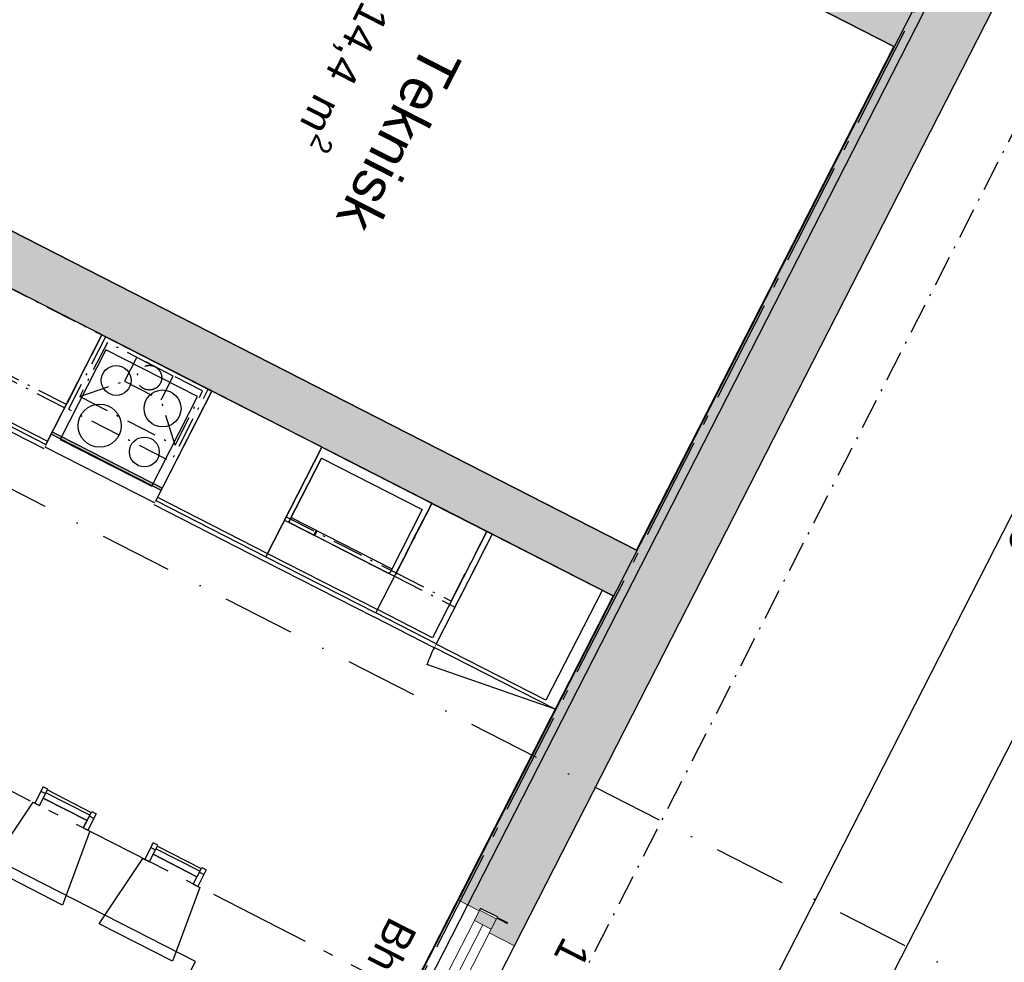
# Model space of a CAD drawing. Header units: millimetres. Extents: x 113452 to 163521, y 85995 to 132858.
# Tile 41 of 78: x 137867 to 142653, y 99065 to 103647. Entities that reach past the tile are written whole.
import ezdxf
from ezdxf.enums import TextEntityAlignment as Align

# ---------------------------------------------------------------- set-up
doc = ezdxf.new("R2010")
doc.units = ezdxf.units.MM
doc.header["$LTSCALE"] = 0.5
doc.header["$MEASUREMENT"] = 0
for name, pattern in [('Akselinje', [1500, 1000, -200, 100, -200]), ('Over snittplan', [520, 300, -100, 20, -100]), ('PLINE', [0]), ('Prikk & stiplet', [1340.555525, 705.555534, -352.777767, 0, -282.222223]), ('Wipeout_Contour', [2000, 0, -2000])]:
    doc.linetypes.add(name, pattern=pattern)
for name, color, linetype in [('23-- Yttervegger (Skravur)(Nye konstruksjoner)', 7, 'Continuous'), ('23-- Yttervegger(Nye konstruksjoner)', 7, 'Continuous'), ('24-- Innervegger (Skravur)(Nye konstruksjoner)', 7, 'Continuous'), ('24-- Innervegger(Nye konstruksjoner)', 7, 'Continuous'), ('244- Vinduer_ dører_ foldevegger(Nye konstruksjoner)', 7, 'Continuous'), ('251- Frittbærende dekker(Nye konstruksjoner)', 7, 'Continuous'), ('26-- Yttertak(Nye konstruksjoner)', 7, 'Continuous'), ('273- Kjøkkeninnredning (Skravur)(Nye konstruksjoner)', 7, 'Continuous'), ('273- Kjøkkeninnredning(Nye konstruksjoner)', 7, 'Continuous'), ('68-- Inventar (løst)(Nye konstruksjoner)', 7, 'Continuous'), ('82-- Modullinjer(Nye konstruksjoner)', 7, 'Continuous'), ('842-M___1_100 Målsetting bygning(Nye konstruksjoner)', 7, 'Continuous'), ('852- Snittmarkør', 7, 'Continuous'), ('852- Teknisk_symbolsk informasjon_ bygning(Nye konstruksjoner)', 7, 'Continuous'), ('862- M___BTA(Nye konstruksjoner)', 7, 'Continuous'), ('862- M___BTA(Polylinje)(Nye konstruksjoner)', 7, 'Continuous'), ('862- M___BTA(Tekst)(Nye konstruksjoner)', 7, 'Continuous'), ('862- M___Nettoareal(Nye konstruksjoner)', 7, 'Continuous'), ('862- M___Nettoareal(Polylinje)(Nye konstruksjoner)', 7, 'Continuous'), ('862- M___Nettoareal(Tekst)(Nye konstruksjoner)', 7, 'Continuous')]:
    doc.layers.add(name, color=color, linetype=linetype)
for name, color, linetype, lineweight in [('234- Vinduer_ dører_ porter(Nye konstruksjoner)', 7, 'Continuous', 0), ('235- Utvendig kledning og overflate(Nye konstruksjoner)', 7, 'Continuous', 0), ('236- Innvendig kledning og overflate(Nye konstruksjoner)', 7, 'Continuous', 0)]:
    doc.layers.add(name, color=color, linetype=linetype, lineweight=lineweight)
doc.styles.add('GENERATED_STYLE_1', font='arial.ttf')
doc.styles.add('GENERATED_STYLE_2', font='arial.ttf')
doc.dimstyles.new('GENERATED_STYLE__1', dxfattribs={"dimtxt": 200, "dimasz": 190, "dimexe": 0.18, "dimexo": 0.0625, "dimgap": 0, "dimtad": 1, "dimdec": 0, "dimzin": 0, "dimdsep": 46, "dimtxsty": 'GENERATED_STYLE_1', "dimblk": 'ARROWHEAD_6', "dimblk1": 'ARROWHEAD_6', "dimblk2": 'ARROWHEAD_6', "dimcen": 0.09, "dimse1": 1, "dimse2": 1, "dimclrd": 256, "dimclre": 256, "dimclrt": 256, "dimadec": 1, "dimazin": 0, "dimtfac": 1, "dimtdec": 4, "dimtmove": 0, "dimatfit": 3, "dimfxl": 1, "dimtolj": 1, "dimtzin": 0, "dimarcsym": 0})

# ---------------------------------------------------------------- blocks, each defined once
blk = doc.blocks.new('BTA 2. etasje ca.__1_1', base_point=(119445, 97814.5))
at = {"layer": '862- M___BTA(Polylinje)(Nye konstruksjoner)', "flags": 128}
blk.add_lwpolyline([(122648.8, 99303.3), (129910.4, 95594.3), (130456.3, 96663), (131943.5, 95903.4), (131397.7, 94834.7), (136689.4, 92131.9), (148318.5, 114899.9), (143420.4, 117401.7), (144239.2, 119004.7), (136610.6, 122901.1), (135034.1, 119814.4), (136548, 119041.1), (135713.8, 117407.8), (132685.9, 118954.4)], close=True, dxfattribs=at)
at = {"layer": '862- M___BTA(Tekst)(Nye konstruksjoner)', "style": 'GENERATED_STYLE_1'}
for tag, height, p in [('DUMMY_862', 200, (119993.7, 98975.1)), ('ROOM_NAME', 250, (120343.6, 98739.3)), ('DUMMY_861', 250, (119176.2, 96510.9))]:
    blk.add_attdef(tag, text='', height=height, rotation=242.9436, dxfattribs=at).set_placement(p, align=Align.TOP_LEFT)
blk = doc.blocks.new('Fellesstue__3_1', base_point=(136188.4, 96042.5))
at = {"layer": '862- M___Nettoareal(Polylinje)(Nye konstruksjoner)', "linetype": 'PLINE', "flags": 128}
blk.add_lwpolyline([(136076.2, 103233.8), (131863.2, 94985.4), (136538.6, 92597.4), (140751.6, 100845.7)], close=True, dxfattribs=at)
at = {"layer": '862- M___Nettoareal(Tekst)(Nye konstruksjoner)', "style": 'GENERATED_STYLE_1'}
for tag, height, p in [('DUMMY_862', 150, (136437.8, 96617)), ('ROOM_NAME', 200, (136717.7, 96428.3)), ('DUMMY_861', 200, (136149, 95360.7))]:
    blk.add_attdef(tag, text='', height=height, rotation=242.9436, dxfattribs=at).set_placement(p, align=Align.TOP_LEFT)
blk = doc.blocks.new('Teknisk__10_1', base_point=(139565.9, 103215.9))
at = {"layer": '862- M___Nettoareal(Polylinje)(Nye konstruksjoner)', "linetype": 'PLINE', "flags": 128}
blk.add_lwpolyline([(142116.2, 103517.4), (137440.8, 105905.5), (136189.9, 103456.4), (140865.3, 101068.4)], close=True, dxfattribs=at)
at = {"layer": '862- M___Nettoareal(Tekst)(Nye konstruksjoner)', "insert": (139706.5, 103657.6), "char_height": 150, "attachment_point": 1, "rotation": 242.9436, "style": 'GENERATED_STYLE_1'}
blk.add_mtext('\\A1;{\\pql;\\pt0,24100;\\fArial|b0|i0|c0|p0;\\W1.000000;14,4\\fArial|b0|i0|c0|p0;\\W1.000000;\\A1{\\H.66x;\\S^  ;}\\fArial|b0|i0|c0|p0;\\W1.000000; m\\fArial|b0|i0|c0|p0;\\W1.000000;\\A1{\\H.66x;\\S2^  ;}}', dxfattribs=at)
at = {"layer": '862- M___Nettoareal(Tekst)(Nye konstruksjoner)', "style": 'GENERATED_STYLE_1'}
for tag, height, p in [('DUMMY_862', 150, (139738.9, 103641.1)), ('ROOM_NAME', 200, (140018.8, 103452.4)), ('DUMMY_861', 200, (139602.8, 102683.6))]:
    blk.add_attdef(tag, text='', height=height, rotation=242.9436, dxfattribs=at).set_placement(p, align=Align.TOP_LEFT)
blk = doc.blocks.new('V-markør NOR[55]_1', base_point=(140058.8, 98728.7))
at = {"layer": '852- Teknisk_symbolsk informasjon_ bygning(Nye konstruksjoner)', "char_height": 150, "attachment_point": 7, "style": 'GENERATED_STYLE_1'}
for s, insert, rotation in [('\\A1;{\\pql;\\pt0;\\fArial|b0|i0|c0|p0;\\W1.000000;Bh 200\\fArial|b0|i0|c0|p0;\\W1.000000;\\A1{\\H.66x;\\S^  ;}\\fArial|b0|i0|c0|p0;\\W1.000000;\\fArial|b0|i0|c0|p0;\\W1.000000;}', (139629.6, 99314), 242.9436), ('\\A1;{\\pql;\\pt0;\\fArial|b0|i0|c0|p0;\\W1.000000;1\xa0090\\fArial|b0|i0|c0|p0;\\W1.000000;\\A1{\\H.66x;\\S^  ;}\\fArial|b0|i0|c0|p0;\\W1.000000; x 1\xa0990\\fArial|b0|i0|c0|p0;\\W1.000000;\\A1{\\H.66x;\\S^  ;}}', (140473.7, 99216.8), 242.9436), ('\\A1;{\\pql;\\pt0;\\fArial|b0|i0|c0|p0;\\W1.000000;V-02\\fArial|b0|i0|c0|p0;\\W1.000000;\\fArial|b0|i0|c0|p0;\\W1.000000;\\fArial|b0|i0|c0|p0;\\W1.000000;}', (140531.3, 98725), 242.9436), ('\\A1;{\\pql;\\pt0;\\fArial|b0|i0|c0|p0;\\W1.000000;\\fArial|b0|i0|c0|p0;\\W1.000000;\\fArial|b0|i0|c0|p0;\\H0.666667x;\\W1.000000;\\fArial|b0|i0|c0|p0;\\H1.500000x;\\W1.000000;}', (139565.8, 97378.8), 332.9436)]:
    blk.add_mtext(s, dxfattribs=dict(at, insert=insert, rotation=rotation))
blk = doc.blocks.new('Vindu[15]_1', base_point=(-1071196.2, -15782375.2))
at = {"layer": '23-- Yttervegger (Skravur)(Nye konstruksjoner)', "linetype": 'Continuous'}
for points in [[(140102.8, 99318.2), (140077.3, 99268.4), (140159.2, 99226.5), (140184.7, 99276.4)], [(139688.9, 98305.7), (139714.4, 98355.5), (139632.5, 98397.4), (139607, 98347.5)]]:
    blk.add_hatch(color=256, dxfattribs=at).paths.add_polyline_path(points)
at = {"layer": '234- Vinduer_ dører_ porter(Nye konstruksjoner)', "linetype": 'PLINE'}
for p, q in [((139997.2, 99368.8), (139504.2, 98403.4)), ((140102.8, 99318.2), (140077.3, 99268.4)), ((140107.3, 99327.1), (140102.8, 99318.2)), ((140184.7, 99276.4), (140102.8, 99318.2)), ((140077.3, 99268.4), (139632.5, 98397.4)), ((140077.3, 99268.4), (140159.2, 99226.5)), ((140159.2, 99226.5), (140184.7, 99276.4)), ((140184.7, 99276.4), (140189.3, 99285.3)), ((140118.3, 99247.4), (139673.4, 98376.5)), ((139714.4, 98355.5), (140159.2, 99226.5)), ((140271.7, 99145.5), (139845.9, 98311.9)), ((139632.5, 98397.4), (139607, 98347.5)), ((139714.4, 98355.5), (139632.5, 98397.4)), ((139607, 98347.5), (139602.4, 98338.6)), ((139688.9, 98305.7), (139607, 98347.5)), ((139688.9, 98305.7), (139714.4, 98355.5)), ((139684.4, 98296.8), (139688.9, 98305.7))]:
    blk.add_line(p, q, dxfattribs=at)
at = {"layer": '235- Utvendig kledning og overflate(Nye konstruksjoner)', "linetype": 'PLINE'}
for p, q in [((140149.7, 99207.8), (140271.7, 99145.5)), ((140311.3, 99223), (140271.7, 99145.5)), ((139723.9, 98374.2), (139845.9, 98311.9)), ((139806.4, 98234.5), (139845.9, 98311.9))]:
    blk.add_line(p, q, dxfattribs=at)
at = {"layer": '236- Innvendig kledning og overflate(Nye konstruksjoner)', "linetype": 'PLINE'}
for p, q in [((140003.1, 99380.4), (139997.2, 99368.8)), ((140101.4, 99315.6), (139997.2, 99368.8)), ((139498.2, 98391.8), (139504.2, 98403.4)), ((139608.3, 98350.2), (139504.2, 98403.4))]:
    blk.add_line(p, q, dxfattribs=at)
at = {"layer": '244- Vinduer_ dører_ foldevegger(Nye konstruksjoner)', "linetype": 'PLINE'}
for p, q in [((140189.3, 99285.3), (140107.3, 99327.1)), ((140189.3, 99285.3), (140107.3, 99327.1)), ((139684.4, 98296.8), (139602.4, 98338.6)), ((139684.4, 98296.8), (139602.4, 98338.6))]:
    blk.add_line(p, q, dxfattribs=at)
at = {"layer": '852- Teknisk_symbolsk informasjon_ bygning(Nye konstruksjoner)'}
blk.add_blockref('V-markør NOR[55]_1', (140058.8, 98728.7), dxfattribs=at)
blk = doc.blocks.new('Standard grid marker[61]_1', base_point=(123269.1, 107332.9))
at = {"layer": '82-- Modullinjer(Nye konstruksjoner)', "linetype": 'Akselinje'}
blk.add_line((123447.2, 107242), (142653, 97432.3), dxfattribs=at)
at = {"layer": '82-- Modullinjer(Nye konstruksjoner)', "style": 'GENERATED_STYLE_2'}
blk.add_attdef('AC_MarkerText_1', text='', height=350, rotation=242.9436, dxfattribs=at).set_placement((143503.5, 96917.9), align=Align.TOP_CENTER)
blk = doc.blocks.new('Spisebordlayout rektangulær[74]_1', base_point=(137516.3, 99348))
at = {"layer": '68-- Inventar (løst)(Nye konstruksjoner)', "linetype": 'PLINE'}
for p, q in [((136902, 100442.2), (136924.3, 100430.8)), ((137139.8, 100326.3), (136926.6, 100435.2)), ((137159.7, 100310.5), (137137.5, 100321.9)), ((137436.4, 100169.2), (137458.6, 100157.9)), ((137674.1, 100053.4), (137460.9, 100162.3)), ((137694.1, 100037.6), (137671.8, 100049)), ((137970.7, 99896.3), (137993, 99884.9)), ((138208.4, 99780.5), (137995.2, 99889.4)), ((138228.4, 99764.7), (138206.2, 99776.1)), ((138505, 99623.4), (138527.3, 99612)), ((138742.8, 99507.6), (138529.6, 99616.5)), ((138762.8, 99491.8), (138740.5, 99503.1)), ((136269.8, 99204.3), (136292, 99192.9)), ((136502.9, 99079.6), (136289.8, 99188.4)), ((136527.5, 99072.6), (136505.2, 99084)), ((136804.1, 98931.4), (136826.4, 98920)), ((137037.3, 98806.6), (136824.1, 98915.5)), ((137061.8, 98799.7), (137039.6, 98811.1)), ((137338.4, 98658.4), (137360.7, 98647.1)), ((137571.6, 98533.7), (137358.4, 98642.6)), ((137596.2, 98526.8), (137573.9, 98538.2)), ((137872.8, 98385.5), (137895, 98374.1)), ((138106, 98260.8), (137892.8, 98369.7)), ((138130.5, 98253.9), (138108.2, 98265.3))]:
    blk.add_line(p, q, dxfattribs=at)
at = {"layer": '68-- Inventar (løst)(Nye konstruksjoner)', "linetype": 'PLINE', "flags": 128}
for points in [[(136872.5, 100384.3), (136894.7, 100372.9), (136935.7, 100453), (136913.4, 100464.4)], [(137006.6, 99889.1), (136650.4, 100071), (136863.5, 100388.8), (136894.7, 100372.9), (136912.9, 100408.5), (137126.1, 100299.6), (137107.9, 100264), (137139.2, 100248.1)], [(137126.1, 100299.6), (136912.9, 100408.5), (136933.4, 100448.6), (137146.6, 100339.7)], [(137130.2, 100252.6), (137107.9, 100264), (137148.9, 100344.2), (137171.1, 100332.8)], [(137406.8, 100111.3), (137429.1, 100100), (137470, 100180.1), (137447.7, 100191.5)], [(137660.4, 100026.7), (137447.3, 100135.6), (137467.7, 100175.7), (137680.9, 100066.8)], [(138721.4, 99069.3), (136584.1, 100161), (136311.1, 99626.7), (138448.5, 98535)], [(137540.9, 99616.1), (137184.7, 99798.1), (137397.8, 100115.9), (137429.1, 100100), (137447.3, 100135.6), (137660.4, 100026.7), (137642.3, 99991.1), (137673.5, 99975.1)], [(137664.5, 99979.7), (137642.3, 99991.1), (137683.2, 100071.2), (137705.5, 100059.9)], [(137941.1, 99838.4), (137963.4, 99827.1), (138004.3, 99907.2), (137982.1, 99918.6)], [(138194.8, 99753.8), (137981.6, 99862.7), (138002.1, 99902.7), (138215.3, 99793.9)], [(138075.3, 99343.2), (137719, 99525.2), (137932.2, 99843), (137963.4, 99827.1), (137981.6, 99862.7), (138194.8, 99753.8), (138176.6, 99718.2), (138207.8, 99702.2)], [(138198.9, 99706.8), (138176.6, 99718.2), (138217.5, 99798.3), (138239.8, 99786.9)], [(138475.5, 99565.5), (138497.7, 99554.1), (138538.7, 99634.3), (138516.4, 99645.7)], [(136779.2, 99443.8), (136422.9, 99625.7), (136290.4, 99266.7), (136321.6, 99250.8), (136303.4, 99215.2), (136516.6, 99106.3), (136534.8, 99141.9), (136566, 99125.9)], [(138609.6, 99070.3), (138253.4, 99252.2), (138466.5, 99570.1), (138497.7, 99554.1), (138515.9, 99589.8), (138729.1, 99480.9), (138710.9, 99445.2), (138742.2, 99429.3)], [(138729.1, 99480.9), (138515.9, 99589.8), (138536.4, 99629.8), (138749.6, 99520.9)], [(138733.2, 99433.9), (138710.9, 99445.2), (138751.9, 99525.4), (138774.1, 99514)], [(137313.5, 99170.9), (136957.3, 99352.8), (136824.7, 98993.8), (136855.9, 98977.9), (136837.7, 98942.2), (137050.9, 98833.4), (137069.1, 98869), (137100.4, 98853)], [(136299.3, 99262.2), (136321.6, 99250.8), (136280.7, 99170.6), (136258.4, 99182)], [(136516.6, 99106.3), (136303.4, 99215.2), (136282.9, 99175.1), (136496.1, 99066.2)], [(136557, 99130.5), (136534.8, 99141.9), (136493.8, 99061.7), (136516.1, 99050.4)], [(137847.8, 98897.9), (137491.6, 99079.9), (137359, 98720.9), (137390.3, 98704.9), (137372.1, 98669.3), (137585.3, 98560.4), (137603.5, 98596.1), (137634.7, 98580.1)], [(136833.7, 98989.2), (136855.9, 98977.9), (136815, 98897.7), (136792.7, 98909.1)], [(137050.9, 98833.4), (136837.7, 98942.2), (136817.3, 98902.2), (137030.5, 98793.3)], [(137091.4, 98857.6), (137069.1, 98869), (137028.2, 98788.8), (137050.4, 98777.5)], [(138382.2, 98625), (138025.9, 98807), (137893.4, 98448), (137924.6, 98432), (137906.4, 98396.4), (138119.6, 98287.5), (138137.8, 98323.1), (138169, 98307.2)], [(137368, 98716.3), (137390.3, 98704.9), (137349.3, 98624.8), (137327.1, 98636.2)], [(137585.3, 98560.4), (137372.1, 98669.3), (137351.6, 98629.2), (137564.8, 98520.4)], [(137625.7, 98584.7), (137603.5, 98596.1), (137562.5, 98515.9), (137584.8, 98504.5)], [(137902.3, 98443.4), (137924.6, 98432), (137883.7, 98351.9), (137861.4, 98363.2)], [(138119.6, 98287.5), (137906.4, 98396.4), (137885.9, 98356.3), (138099.1, 98247.4)], [(138160.1, 98311.8), (138137.8, 98323.1), (138096.9, 98243), (138119.1, 98231.6)]]:
    blk.add_lwpolyline(points, close=True, dxfattribs=at)
blk = doc.blocks.new('Underskap[79]_1', base_point=(139335.6, 101569))
at = {"linetype": 'Wipeout_Contour', "ltscale": 689142.14978}
blk.add_wipeout([(139053.6, 101016.8), (139587.9, 100743.9), (139870, 101296.1), (139335.6, 101569)], dxfattribs=at).dxf.layer = '273- Kjøkkeninnredning (Skravur)(Nye konstruksjoner)'
at = {"layer": '273- Kjøkkeninnredning(Nye konstruksjoner)', "linetype": 'PLINE'}
for p, q in [((139335.6, 101569), (139063.6, 101036.4)), ((139870, 101296.1), (139335.6, 101569)), ((139870, 101296.1), (139335.6, 101569)), ((139597.9, 100763.5), (139870, 101296.1)), ((139063.6, 101036.4), (139597.9, 100763.5)), ((139071.8, 101052.5), (139606.1, 100779.5)), ((139053.6, 101016.8), (139587.9, 100743.9))]:
    blk.add_line(p, q, dxfattribs=at)
blk = doc.blocks.new('Høyskap[81]_1', base_point=(140751.6, 100845.7))
at = {"linetype": 'Wipeout_Contour', "ltscale": 690897.011016}
blk.add_wipeout([(140470.5, 100295.4), (140751.6, 100845.7), (140163.8, 101146), (139882.7, 100595.6)], dxfattribs=at).dxf.layer = '273- Kjøkkeninnredning (Skravur)(Nye konstruksjoner)'
at = {"layer": '273- Kjøkkeninnredning(Nye konstruksjoner)', "linetype": 'PLINE'}
for p, q in [((140698.2, 100873), (140425.3, 100338.7)), ((140425.3, 100338.7), (139890.9, 100611.6)), ((140470.5, 100295.4), (139847, 100512))]:
    blk.add_line(p, q, dxfattribs=at)
at = {"layer": '273- Kjøkkeninnredning(Nye konstruksjoner)', "linetype": 'PLINE', "flags": 128}
blk.add_lwpolyline([(140470.5, 100295.4), (139882.7, 100595.6), (140163.8, 101146), (140751.6, 100845.7)], close=True, dxfattribs=at)
at = {"layer": '273- Kjøkkeninnredning(Nye konstruksjoner)', "linetype": 'PLINE'}
blk.add_arc((140470.5, 100295.4), 660, 152.9436, 160.844, dxfattribs=at)
blk = doc.blocks.new('Koketopp + integrert stekeovn[82]_1', base_point=(137989.5, 101571.6))
at = {"layer": '273- Kjøkkeninnredning(Nye konstruksjoner)', "linetype": 'PLINE'}
for p, q in [((137989.5, 101571.6), (138266.9, 102114.8)), ((138266.9, 102114.8), (138801.3, 101841.9)), ((138523.8, 101298.7), (138801.3, 101841.9)), ((137989.5, 101571.6), (138523.8, 101298.7))]:
    blk.add_line(p, q, dxfattribs=at)
at = {"layer": '273- Kjøkkeninnredning(Nye konstruksjoner)', "linetype": 'PLINE', "flags": 128}
blk.add_lwpolyline([(138063.6, 101606.7), (138508.9, 101379.3), (138731.7, 101815.7), (138286.5, 102043.1)], close=True, dxfattribs=at)
at = {"layer": '273- Kjøkkeninnredning(Nye konstruksjoner)', "linetype": 'PLINE'}
for centre, radius in [((138336.5, 101893.7), 72.5), ((138561.6, 101757.3), 90), ((138256, 101673.5), 105), ((138473.3, 101546), 72.5)]:
    blk.add_circle(centre, radius, dxfattribs=at)
blk = doc.blocks.new('Underskap[83]_1', base_point=(137732.6, 102387.7))
at = {"linetype": 'Wipeout_Contour', "ltscale": 685904.667883}
blk.add_wipeout([(137450.6, 101835.6), (137984.9, 101562.7), (138266.9, 102114.8), (137732.6, 102387.7)], dxfattribs=at).dxf.layer = '273- Kjøkkeninnredning (Skravur)(Nye konstruksjoner)'
at = {"layer": '273- Kjøkkeninnredning(Nye konstruksjoner)', "linetype": 'PLINE'}
for p, q in [((137732.6, 102387.7), (137460.6, 101855.2)), ((138266.9, 102114.8), (137732.6, 102387.7)), ((138266.9, 102114.8), (137732.6, 102387.7)), ((137994.9, 101582.3), (138266.9, 102114.8)), ((137460.6, 101855.2), (137994.9, 101582.3)), ((137468.8, 101871.2), (138003.1, 101598.3)), ((137450.6, 101835.6), (137984.9, 101562.7))]:
    blk.add_line(p, q, dxfattribs=at)
blk = doc.blocks.new('Overskap[85]_1', base_point=(139335.6, 101569))
at = {"layer": '273- Kjøkkeninnredning(Nye konstruksjoner)', "linetype": 'Over snittplan', "flags": 128}
blk.add_lwpolyline([(139162.8, 101230.6), (139697.1, 100957.7), (139870, 101296.1), (139335.6, 101569)], close=True, dxfattribs=at)
blk = doc.blocks.new('Overskap[86]_1', base_point=(138801.3, 101841.9))
at = {"layer": '273- Kjøkkeninnredning(Nye konstruksjoner)', "linetype": 'Over snittplan'}
blk.add_line((138628.4, 101503.5), (139162.8, 101230.6), dxfattribs=at)
at = {"layer": '273- Kjøkkeninnredning(Nye konstruksjoner)', "linetype": 'Over snittplan', "flags": 128}
blk.add_lwpolyline([(138620.2, 101487.5), (139154.6, 101214.5), (139335.6, 101569), (138801.3, 101841.9)], close=True, dxfattribs=at)
blk = doc.blocks.new('Overskap[87]_1', base_point=(138266.9, 102114.8))
at = {"layer": '273- Kjøkkeninnredning(Nye konstruksjoner)', "linetype": 'Over snittplan'}
blk.add_line((138094.1, 101776.4), (137559.8, 102049.3), dxfattribs=at)
at = {"layer": '273- Kjøkkeninnredning(Nye konstruksjoner)', "linetype": 'Over snittplan', "flags": 128}
blk.add_lwpolyline([(138085.9, 101760.4), (137551.6, 102033.3), (137732.6, 102387.7), (138266.9, 102114.8)], close=True, dxfattribs=at)
blk = doc.blocks.new('Ventilator innebygget[90]_1', base_point=(138105, 101753.7))
at = {"layer": '273- Kjøkkeninnredning(Nye konstruksjoner)', "linetype": 'Over snittplan'}
for p, q in [((138293.5, 102078.8), (138159.2, 101815.9)), ((138756.6, 101842.3), (138293.5, 102078.8)), ((138436, 102006), (138376.8, 101890.3)), ((138614.1, 101915.1), (138436, 102006)), ((138159.2, 101815.9), (138376.8, 101890.3)), ((138376.8, 101890.3), (138554.9, 101799.3)), ((138554.9, 101799.3), (138614.1, 101915.1)), ((138622.3, 101579.4), (138756.6, 101842.3)), ((138159.2, 101815.9), (138622.3, 101579.4)), ((138622.3, 101579.4), (138554.9, 101799.3))]:
    blk.add_line(p, q, dxfattribs=at)
at = {"layer": '273- Kjøkkeninnredning(Nye konstruksjoner)', "linetype": 'Over snittplan', "flags": 128}
blk.add_lwpolyline([(138284.8, 102105.7), (138105, 101753.7), (138603.7, 101499), (138783.5, 101851)], close=True, dxfattribs=at)
at = {"layer": '273- Kjøkkeninnredning(Nye konstruksjoner)', "linetype": 'Over snittplan'}
blk.add_circle((138497.7, 101907.1), 60, dxfattribs=at)
blk = doc.blocks.new('Underskap[144]_1', base_point=(140163.8, 101146))
at = {"linetype": 'Wipeout_Contour', "ltscale": 689987.666055}
blk.add_wipeout([(139881.8, 100593.8), (140163.8, 101146), (139870, 101296.1), (139587.9, 100743.9)], dxfattribs=at).dxf.layer = '273- Kjøkkeninnredning (Skravur)(Nye konstruksjoner)'
at = {"layer": '273- Kjøkkeninnredning(Nye konstruksjoner)', "linetype": 'PLINE'}
for p, q in [((139597.9, 100763.5), (139870, 101296.1)), ((139870, 101296.1), (140163.8, 101146)), ((139870, 101296.1), (140163.8, 101146)), ((140137.1, 101159.6), (139873.3, 100643.1)), ((140163.8, 101146), (139891.8, 100613.4)), ((139881.8, 100593.8), (139587.9, 100743.9)), ((139891.8, 100613.4), (139597.9, 100763.5)), ((139873.3, 100643.1), (139606.1, 100779.5))]:
    blk.add_line(p, q, dxfattribs=at)
blk = doc.blocks.new('Overskap[145]_1', base_point=(139870, 101296.1))
at = {"layer": '273- Kjøkkeninnredning(Nye konstruksjoner)', "linetype": 'Over snittplan'}
for p, q in [((139964.3, 100821.2), (140137.1, 101159.6)), ((139697.1, 100957.7), (139964.3, 100821.2))]:
    blk.add_line(p, q, dxfattribs=at)
at = {"layer": '273- Kjøkkeninnredning(Nye konstruksjoner)', "linetype": 'Over snittplan', "flags": 128}
blk.add_lwpolyline([(139688.9, 100941.6), (139982.8, 100791.5), (140163.8, 101146), (139870, 101296.1)], close=True, dxfattribs=at)
blk = doc.blocks.new('Underskap[162]_1', base_point=(138801.3, 101841.9))
at = {"linetype": 'Wipeout_Contour', "ltscale": 688056.310348}
blk.add_wipeout([(138519.3, 101289.8), (139053.6, 101016.8), (139335.6, 101569), (138801.3, 101841.9)], dxfattribs=at).dxf.layer = '273- Kjøkkeninnredning (Skravur)(Nye konstruksjoner)'
at = {"layer": '273- Kjøkkeninnredning(Nye konstruksjoner)', "linetype": 'PLINE'}
for p, q in [((138801.3, 101841.9), (138529.3, 101309.3)), ((139335.6, 101569), (138801.3, 101841.9)), ((139335.6, 101569), (138801.3, 101841.9)), ((139063.6, 101036.4), (139335.6, 101569)), ((138537.5, 101325.4), (139071.8, 101052.5)), ((138519.3, 101289.8), (139053.6, 101016.8)), ((138529.3, 101309.3), (139063.6, 101036.4))]:
    blk.add_line(p, q, dxfattribs=at)
blk = doc.blocks.new('Microbølgeovn[172]_1', base_point=(139664.4, 100954.1))
at = {"layer": '273- Kjøkkeninnredning(Nye konstruksjoner)', "linetype": 'PLINE'}
for p, q in [((139333.8, 101516), (139177.5, 101210)), ((139333.8, 101516), (139823.6, 101265.8)), ((139823.6, 101265.8), (139667.3, 100959.8)), ((139186.8, 101228.1), (139676.6, 100978)), ((139177, 101208.7), (139176.9, 101207.2)), ((139176.9, 101207.2), (139177, 101205.8)), ((139177.5, 101210), (139177, 101208.7)), ((139177, 101205.8), (139177.6, 101204.4)), ((139177.6, 101204.4), (139178.4, 101203.1)), ((139178.4, 101203.1), (139179.4, 101202)), ((139179.4, 101202), (139180.7, 101201.2)), ((139180.7, 101201.2), (139297.4, 101141.6)), ((139297.4, 101141.6), (139309.6, 101165.4)), ((139301.5, 101139.5), (139313.7, 101163.3)), ((139301.5, 101139.5), (139658.3, 100957.2)), ((139659.8, 100956.7), (139658.3, 100957.2)), ((139661.3, 100956.5), (139659.8, 100956.7)), ((139662.8, 100956.5), (139661.3, 100956.5)), ((139664.2, 100957), (139662.8, 100956.5)), ((139665.5, 100957.7), (139664.2, 100957)), ((139666.5, 100958.7), (139665.5, 100957.7)), ((139667.3, 100959.8), (139666.5, 100958.7))]:
    blk.add_line(p, q, dxfattribs=at)
at = {"layer": '273- Kjøkkeninnredning(Nye konstruksjoner)', "linetype": 'PLINE', "flags": 128}
blk.add_lwpolyline([(139667.3, 100959.8), (139666.7, 100958.9), (139666, 100958.1), (139665.1, 100957.4), (139664, 100956.9), (139662.9, 100956.6), (139661.8, 100956.5), (139660.6, 100956.5), (139659.4, 100956.8), (139658.3, 100957.2), (139180.7, 101201.2), (139179.7, 101201.8), (139178.8, 101202.6), (139178.1, 101203.5), (139177.5, 101204.5), (139177.1, 101205.6), (139176.9, 101206.7), (139176.9, 101207.9), (139177.1, 101209), (139177.5, 101210), (139333.8, 101516), (139823.6, 101265.8)], close=True, dxfattribs=at)
blk = doc.blocks.new('Overskap[173]_1', base_point=(139335.6, 101569))
at = {"layer": '273- Kjøkkeninnredning(Nye konstruksjoner)', "linetype": 'Over snittplan'}
blk.add_line((139162.8, 101230.6), (139697.1, 100957.7), dxfattribs=at)
at = {"layer": '273- Kjøkkeninnredning(Nye konstruksjoner)', "linetype": 'Over snittplan', "flags": 128}
blk.add_lwpolyline([(139154.6, 101214.5), (139688.9, 100941.6), (139870, 101296.1), (139335.6, 101569)], close=True, dxfattribs=at)
blk = doc.blocks.new('*D289', base_point=(-1071196.2, -15782375.2))
at = {"layer": '842-M___1_100 Målsetting bygning(Nye konstruksjoner)', "linetype": 'PLINE'}
for p, q in [((147643.7, 110940.6), (144414.1, 104617.6)), ((144457.7, 104483), (144370.6, 104752.1)), ((144247.1, 104702.9), (144581.1, 104532.3)), ((144414.1, 104617.6), (141139.1, 98205.6)), ((141182.6, 98071), (141095.5, 98340.1)), ((140972.1, 98290.8), (141306.1, 98120.3)), ((141139.1, 98205.6), (137909.5, 91882.6))]:
    blk.add_line(p, q, dxfattribs=at)
at = {"layer": '842-M___1_100 Målsetting bygning(Nye konstruksjoner)', "insert": (142968.3, 101699), "char_height": 200, "attachment_point": 7, "rotation": 242.9436, "style": 'GENERATED_STYLE_1'}
blk.add_mtext('\\A1;{\\pql;\\fArial|b0|i0|c0|p0;\\W1.000000;7\xa0200}', dxfattribs=at)
blk = doc.blocks.new('ARROWHEAD_6')
at = {"linetype": 'Continuous'}
for p, q in [((-0.5, -0.5), (0.5, 0.5)), ((0, 0), (-1, 0))]:
    blk.add_line(p, q, dxfattribs=at)
blk = doc.blocks.new('*D292', base_point=(-1071196.2, -15782375.2))
at = {"layer": '842-M___1_100 Målsetting bygning(Nye konstruksjoner)', "linetype": 'PLINE'}
for p, q in [((150651.2, 115729.6), (149832.5, 114126.6)), ((149876, 113992.1), (149788.9, 114261.2)), ((149665.5, 114211.9), (149999.4, 114041.3)), ((149832.5, 114126.6), (138203.3, 91358.6)), ((138246.9, 91224.1), (138159.8, 91493.1))]:
    blk.add_line(p, q, dxfattribs=at)
at = {"layer": '842-M___1_100 Målsetting bygning(Nye konstruksjoner)', "insert": (144244.3, 103098), "char_height": 200, "attachment_point": 7, "rotation": 242.9436, "style": 'GENERATED_STYLE_1'}
blk.add_mtext('\\A1;{\\pql;\\fArial|b0|i0|c0|p0;\\W1.000000;25\xa0566}', dxfattribs=at)
blk = doc.blocks.new('*D293', base_point=(-1071196.2, -15782375.2))
at = {"layer": '842-M___1_100 Målsetting bygning(Nye konstruksjoner)', "linetype": 'PLINE'}
for p, q in [((149832.5, 114126.6), (138203.3, 91358.6)), ((138246.9, 91224.1), (138159.8, 91493.1)), ((138036.4, 91443.9), (138370.3, 91273.3)), ((138203.3, 91358.6), (135929, 86905.8)), ((135885.4, 87040.3), (135972.6, 86771.3)), ((135762, 86991.1), (136096, 86820.5)), ((135929, 86905.8), (135860.8, 86772.2))]:
    blk.add_line(p, q, dxfattribs=at)
at = {"layer": '842-M___1_100 Målsetting bygning(Nye konstruksjoner)', "insert": (137257.9, 89419.6), "char_height": 200, "attachment_point": 7, "rotation": 242.9436, "style": 'GENERATED_STYLE_1'}
blk.add_mtext('\\A1;{\\pql;\\fArial|b0|i0|c0|p0;\\W1.000000;5\xa0000}', dxfattribs=at)
blk = doc.blocks.new('*D294', base_point=(-1071196.2, -15782375.2))
at = {"layer": '842-M___1_100 Målsetting bygning(Nye konstruksjoner)', "linetype": 'PLINE'}
for p, q in [((151168.1, 115353.4), (151080.9, 115622.4)), ((151192.7, 115621.5), (151124.5, 115487.9)), ((150957.5, 115573.2), (151291.5, 115402.6)), ((151124.5, 115487.9), (138676.6, 91116.9)), ((138633, 91251.4), (138720.2, 90982.3)), ((138509.6, 91202.1), (138843.6, 91031.6)), ((138676.6, 91116.9), (138608.4, 90983.3))]:
    blk.add_line(p, q, dxfattribs=at)
at = {"layer": '842-M___1_100 Målsetting bygning(Nye konstruksjoner)', "insert": (145127, 103657.7), "char_height": 200, "attachment_point": 7, "rotation": 242.9436, "style": 'GENERATED_STYLE_1'}
blk.add_mtext('\\A1;{\\pql;\\fArial|b0|i0|c0|p0;\\W1.000000;27\xa0366}', dxfattribs=at)
blk = doc.blocks.new('Standard grid marker[203]_1', base_point=(133663.6, 86940))
at = {"layer": '82-- Modullinjer(Nye konstruksjoner)', "linetype": 'Akselinje'}
blk.add_line((133754.6, 87118.1), (150341.8, 119593.2), dxfattribs=at)
at = {"layer": '82-- Modullinjer(Nye konstruksjoner)', "style": 'GENERATED_STYLE_2'}
for tag, p in [('AC_MarkerText_1_1', (150887.3, 120020.6)), ('AC_MarkerText_1_0', (133663.3, 86298.7))]:
    blk.add_attdef(tag, text='', height=350, rotation=242.9436, dxfattribs=at).set_placement(p, align=Align.TOP_CENTER)

msp = doc.modelspace()

# ---------------------------------------------------------------- hatches: boundary and pattern name
at = {"layer": '23-- Yttervegger (Skravur)(Nye konstruksjoner)', "linetype": 'Continuous'}
for points in [[(140003.1, 99380.4), (140014.7, 99374.4), (144368, 107897.5), (144356.4, 107903.4)], [(140014.7, 99374.4), (140057.5, 99352.6), (144410.8, 107875.7), (144368, 107897.5)], [(140057.5, 99352.6), (140107.3, 99327.1), (140189.3, 99285.3), (140233.8, 99262.5), (144587.1, 107785.6), (144410.8, 107875.7)], [(140233.8, 99262.5), (140241.8, 99258.5), (144595.1, 107781.5), (144587.1, 107785.6)], [(144595.1, 107781.5), (140241.8, 99258.5), (140262.3, 99248), (144615.6, 107771.1)], [(144615.6, 107771.1), (140262.3, 99248), (140294.4, 99231.6), (144647.6, 107754.7)], [(140294.4, 99231.6), (140311.3, 99223), (144664.6, 107746), (144647.6, 107754.7)], [(139997.2, 99368.8), (140101.4, 99315.6), (140107.3, 99327.1), (140014.7, 99374.4), (140003.1, 99380.4)], [(140294.4, 99231.6), (140262.3, 99248), (140247.7, 99219.5), (140174.7, 99256.8), (140158.3, 99224.7), (140263.4, 99171.1)], [(140262.3, 99248), (140241.8, 99258.5), (140237.7, 99250.4), (140185.2, 99277.3), (140174.7, 99256.8), (140247.7, 99219.5)], [(140241.8, 99258.5), (140233.8, 99262.5), (140189.3, 99285.3), (140185.2, 99277.3), (140237.7, 99250.4)], [(140311.3, 99223), (140294.4, 99231.6), (140263.4, 99171.1), (140158.3, 99224.7), (140149.7, 99207.8), (140271.7, 99145.5)]]:
    msp.add_hatch(color=256, dxfattribs=at).paths.add_polyline_path(points)
at = {"layer": '24-- Innervegger (Skravur)(Nye konstruksjoner)', "linetype": 'Continuous'}
for points in [[(137440.8, 105905.5), (142116.2, 103517.4), (142229.9, 103740.1), (137554.5, 106128.1)], [(136076.2, 103233.8), (140751.6, 100845.7), (140865.3, 101068.4), (136189.9, 103456.4)]]:
    msp.add_hatch(color=256, dxfattribs=at).paths.add_polyline_path(points)
at = {"layer": '273- Kjøkkeninnredning (Skravur)(Nye konstruksjoner)', "linetype": 'Continuous'}
msp.add_hatch(color=256, dxfattribs=at).paths.add_polyline_path([(135829.6, 102751), (140505, 100363), (140510.5, 100373.7), (135835.1, 102761.7)])

# ---------------------------------------------------------------- linework, layer by layer
at = {"layer": '23-- Yttervegger(Nye konstruksjoner)', "linetype": 'PLINE'}
msp.add_line((140189.3, 99285.3), (140107.3, 99327.1), dxfattribs=at)
at = {"layer": '235- Utvendig kledning og overflate(Nye konstruksjoner)', "linetype": 'PLINE'}
for p in [(140149.7, 99207.8), (140311.3, 99223)]:
    msp.add_line(p, (140271.7, 99145.5), dxfattribs=at)
at = {"layer": '235- Utvendig kledning og overflate(Nye konstruksjoner)', "linetype": 'PLINE', "flags": 128}
msp.add_lwpolyline([(140311.3, 99223), (144664.6, 107746)], dxfattribs=at)
at = {"layer": '236- Innvendig kledning og overflate(Nye konstruksjoner)', "linetype": 'PLINE'}
for p in [(140003.1, 99380.4), (140101.4, 99315.6)]:
    msp.add_line(p, (139997.2, 99368.8), dxfattribs=at)
at = {"layer": '236- Innvendig kledning og overflate(Nye konstruksjoner)', "linetype": 'PLINE', "flags": 128}
for points in [[(142116.2, 103517.4), (140865.3, 101068.4)], [(140751.6, 100845.7), (140510.5, 100373.7)], [(140505, 100363), (140003.1, 99380.4)]]:
    msp.add_lwpolyline(points, dxfattribs=at)
at = {"layer": '24-- Innervegger(Nye konstruksjoner)', "linetype": 'PLINE', "flags": 128}
for points in [[(137440.8, 105905.5), (142116.2, 103517.4)], [(140865.3, 101068.4), (136189.9, 103456.4)], [(136076.2, 103233.8), (140751.6, 100845.7)]]:
    msp.add_lwpolyline(points, dxfattribs=at)
at = {"layer": '251- Frittbærende dekker(Nye konstruksjoner)', "linetype": 'PLINE', "flags": 128}
for points in [[(131839.1, 94938.2), (136561.7, 92526.1), (147924.3, 114772.2), (143201.7, 117184.4)], [(131862.3, 94983.7), (136539.5, 92594.7), (147855.7, 114750), (143178.5, 117139)]]:
    msp.add_lwpolyline(points, close=True, dxfattribs=at)
at = {"layer": '26-- Yttertak(Nye konstruksjoner)', "linetype": 'Over snittplan', "flags": 128}
msp.add_lwpolyline([(147115.3, 111752.8), (136941.7, 91834.6)], dxfattribs=at)
at = {"layer": '273- Kjøkkeninnredning(Nye konstruksjoner)', "linetype": 'PLINE', "flags": 128}
for points in [[(135829.6, 102751), (140505, 100363)], [(140510.5, 100373.7), (135835.1, 102761.7)]]:
    msp.add_lwpolyline(points, dxfattribs=at)

# ---------------------------------------------------------------- block references
at = {"layer": '244- Vinduer_ dører_ foldevegger(Nye konstruksjoner)', "linetype": 'PLINE'}
msp.add_blockref('Vindu[15]_1', (-1071196.2, -15782375.2), dxfattribs=at)
at = {"layer": '273- Kjøkkeninnredning(Nye konstruksjoner)', "linetype": 'PLINE'}
msp.add_blockref('Koketopp + integrert stekeovn[82]_1', (137989.5, 101571.6), dxfattribs=at)
at = {"layer": '68-- Inventar (løst)(Nye konstruksjoner)', "linetype": 'PLINE'}
msp.add_blockref('Spisebordlayout rektangulær[74]_1', (137516.3, 99348), dxfattribs=at)
at = {"layer": '82-- Modullinjer(Nye konstruksjoner)', "linetype": 'PLINE'}
msp.add_blockref('Standard grid marker[61]_1', (123269.1, 107332.9), dxfattribs=at)
at = {"layer": '862- M___BTA(Nye konstruksjoner)', "linetype": 'Continuous'}
msp.add_blockref('BTA 2. etasje ca.__1_1', (119445, 97814.5), dxfattribs=at)
at = {"layer": '862- M___Nettoareal(Nye konstruksjoner)', "linetype": 'Continuous'}
ref = msp.add_blockref('Teknisk__10_1', (139565.9, 103215.9), dxfattribs=at)
ref.add_attrib('ROOM_NAME', 'Teknisk', dxfattribs={"layer": '862- M___Nettoareal(Tekst)(Nye konstruksjoner)', "color": 7, "height": 200, "rotation": 242.9436, "style": 'GENERATED_STYLE_1'}).set_placement((140018.8, 103452.4), align=Align.TOP_LEFT)
msp.add_blockref('Fellesstue__3_1', (136188.4, 96042.5), dxfattribs=at)

# ---------------------------------------------------------------- next in the draw order: block references
at = {"layer": '273- Kjøkkeninnredning(Nye konstruksjoner)', "linetype": 'PLINE'}
for name, p in [('Underskap[83]_1', (137732.6, 102387.7)), ('Underskap[79]_1', (139335.6, 101569))]:
    msp.add_blockref(name, p, dxfattribs=at)

# ---------------------------------------------------------------- next in the draw order: block references
at = {"layer": '273- Kjøkkeninnredning(Nye konstruksjoner)', "linetype": 'Over snittplan'}
for name, p in [('Overskap[87]_1', (138266.9, 102114.8)), ('Ventilator innebygget[90]_1', (138105, 101753.7)), ('Overskap[86]_1', (138801.3, 101841.9))]:
    msp.add_blockref(name, p, dxfattribs=at)
at = {"layer": '273- Kjøkkeninnredning(Nye konstruksjoner)', "linetype": 'PLINE'}
msp.add_blockref('Høyskap[81]_1', (140751.6, 100845.7), dxfattribs=at)

# ---------------------------------------------------------------- next in the draw order: block references
at = {"layer": '273- Kjøkkeninnredning(Nye konstruksjoner)', "linetype": 'Over snittplan'}
msp.add_blockref('Overskap[85]_1', (139335.6, 101569), dxfattribs=at)

# ---------------------------------------------------------------- next in the draw order: block references
at = {"layer": '273- Kjøkkeninnredning(Nye konstruksjoner)', "linetype": 'PLINE'}
for name, p in [('Underskap[162]_1', (138801.3, 101841.9)), ('Underskap[144]_1', (140163.8, 101146))]:
    msp.add_blockref(name, p, dxfattribs=at)

# ---------------------------------------------------------------- next in the draw order: linework, layer by layer
at = {"layer": '852- Snittmarkør', "linetype": 'Prikk & stiplet'}
msp.add_line((122750.5, 109065.6), (144442.6, 97986), dxfattribs=at)

# ---------------------------------------------------------------- next in the draw order: block references
at = {"layer": '273- Kjøkkeninnredning(Nye konstruksjoner)', "linetype": 'Over snittplan'}
for name, p in [('Overskap[173]_1', (139335.6, 101569)), ('Overskap[145]_1', (139870, 101296.1))]:
    msp.add_blockref(name, p, dxfattribs=at)
at = {"layer": '273- Kjøkkeninnredning(Nye konstruksjoner)', "linetype": 'PLINE'}
msp.add_blockref('Microbølgeovn[172]_1', (139664.4, 100954.1), dxfattribs=at)
at = {"layer": '82-- Modullinjer(Nye konstruksjoner)', "linetype": 'PLINE'}
msp.add_blockref('Standard grid marker[203]_1', (133663.6, 86940), dxfattribs=at)

# ---------------------------------------------------------------- next in the draw order: dimensions: what is measured, and where the dimension line sits
at = {"layer": '842-M___1_100 Målsetting bygning(Nye konstruksjoner)', "linetype": 'Continuous'}
for base, p1, p2, picture, middle in [((138676.6, 91116.9), (144239.2, 119004.7), (136689.4, 92131.9), '*D294', (145025.4, 103238.9)), ((138203.3, 91358.6), (148318.5, 114899.9), (136689.4, 92131.9), '*D292', (144142.7, 102679.2)), ((135929, 86905.8), (136689.4, 92131.9), (134415, 87679.1), '*D293', (137190.9, 89068.6)), ((141139.1, 98205.6), (146106.2, 103753.3), (142831.1, 97341.3), '*D289', (142901.3, 101348))]:
    dim = msp.add_linear_dim(base=base, p1=p1, p2=p2, angle=242.9436, dimstyle='GENERATED_STYLE__1', dxfattribs=at)
    dim.commit()
    dim.dimension.update_dxf_attribs({"geometry": picture, "text_midpoint": middle, "dimtype": 160, "text_rotation": 242.9436})

doc.saveas('drawing.dxf')
